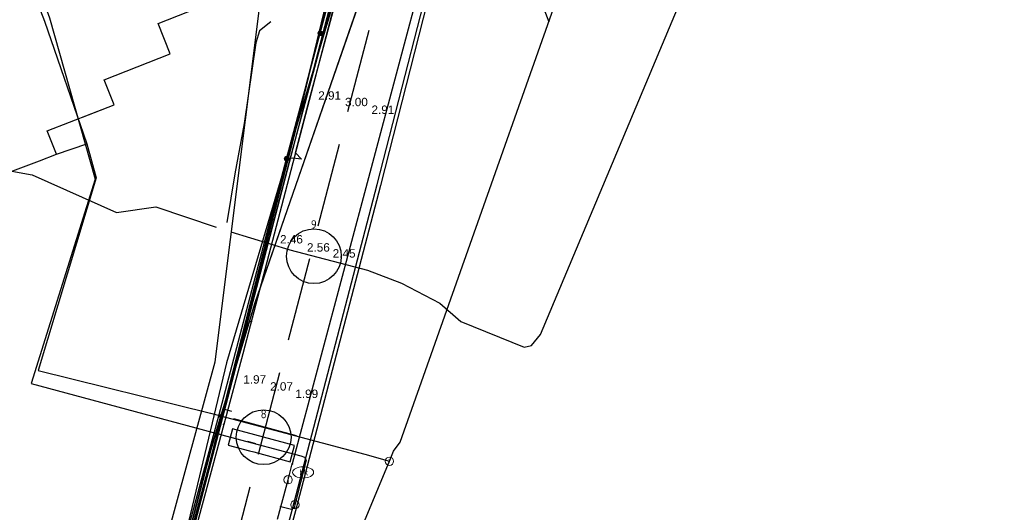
# Model space of a CAD drawing. Extents: x 102676 to 106538, y 417474 to 420545.
# Tile 109 of 112: x 105586 to 105703, y 419522 to 419581. Entities that reach past the tile are written whole.
import ezdxf
from ezdxf.enums import TextEntityAlignment as Align
from ezdxf.lldxf.tags import DXFTag

# ---------------------------------------------------------------- set-up
doc = ezdxf.new("R2010")
doc.units = 0
doc.linetypes.add('DGN Style 3', pattern=[14.040647, 10.029034, -4.011614])
doc.layers.get('0').update_dxf_attribs({"lineweight": 25})
for name, color, linetype, lineweight in [('00-Aslijn', 5, 'DGN Style 3', 25), ('B-WE-KL-DATA_EUROFIBER NEDERLAND BV-G', 90, 'KL-DATA-N', 25), ('B-WE-KL-DATA_HULPSTUK_KPN BV-S @ 0.5', 90, 'Continuous', 25), ('B-WE-KL-DATA_KABELBED_KPN BV-G', 90, 'Continuous', 25), ('B-WE-KL-DATA_KABELBED_ZIGGO BV-G', 90, 'Continuous', 25), ('B-WE-KL-ET_LS_400 V_STEDIN NETBEHEER BV-G', 190, 'KL-LS-N', 25), ('B-WE-KL-ET_LS_HULPSTUK_STEDIN NETBEHEER BV-S @ 0.5', 190, 'Continuous', 25), ('B-WE-KL-ET_MS_13 KV_STEDIN NETBEHEER BV-G', 130, 'KL-MS-N', 25), ('B-WE-KL-GAS_LD_HULPSTUK_STEDIN NETBEHEER BV-S @ 0.5', 50, 'Continuous', 25), ('B-WE-KL-GAS_LD_MANTELBUIS_STAAL_STEDIN NETBEHEER BV-G', 50, 'Continuous', 25), ('B-WE-KL-GAS_LD_MANTELBUIS_STEDIN NETBEHEER BV-G', 50, 'Continuous', 25), ('B-WE-KL-GAS_LD_POLYETHYLEEN PE_32_0.1 BAR_STEDIN NETBEHEER BV-G', 50, 'KL-GAS-LD-N', 25), ('B-WE-KL-GAS_LD_POLYVINYLCHLORIDE PVC_110_0.1 BAR_STEDIN NETBEHEER BV-G', 50, 'KL-GAS-LD-N', 25), ('B-WE-KL-GAS_LD_POLYVINYLCHLORIDE PVC_200_0.1 BAR_STEDIN NETBEHEER BV-G', 50, 'KL-GAS-LD-N', 25), ('B-WE-KL-GAS_LD_POLYVINYLCHLORIDE PVC_32_0.1 BAR_STEDIN NETBEHEER BV-G', 50, 'KL-GAS-LD-N', 25), ('B-WE-KL-GAS_LD_STAAL_219_0.1 BAR_STEDIN NETBEHEER BV-G', 50, 'KL-GAS-LD-N', 25), ('B-WE-KL-OVERIG_MANTELBUIS_STAAL_324_EVIDES INFRA-G', 8, 'Continuous', 25), ('B-WE-KL-WATER_ASBESTCEMENT_176_EVIDES INFRA-G', 170, 'KL-WATER-N', 25), ('B-WE-KL-WATER_EVIDES INFRA-S @ 0.5', 170, 'Continuous', 25), ('B-WE-KL-WATER_HULPSTUK_EVIDES INFRA-S @ 0.5', 170, 'Continuous', 25), ('B-WE-KL-WATER_POLYVINYLCHLORIDE PVC_200_EVIDES INFRA-G', 170, 'KL-WATER-N', 25), ('B-WE-KL-WATER_POLYVINYLCHLORIDE PVC_EVIDES INFRA-G', 170, 'KL-WATER-N', 25), ('B-WE-OG-INFO_EUROFIBER NEDERLAND BV-G', 7, 'Continuous', 25), ('B-WE-RI-DRUK_HIGH DENSITY POLYETHYLENE HDPE_50_STADSBEHEER GEMEENTE DORDRECHT-G', 210, 'RI-PERS', 25), ('B-WE-RI-DRUK_HIGH DENSITY POLYETHYLENE HDPE_63_STADSBEHEER GEMEENTE DORDRECHT-G', 210, 'RI-PERS', 25), ('DTM-Hoogtecijfer', 7, 'Continuous', 25), ('V-WE-KL-DATA_OVERIG_TENNET TSO-G', 90, 'KL-DATA-V', 25)]:
    doc.layers.add(name, color=color, linetype=linetype, lineweight=lineweight)
doc.styles.add('NLCS-ISO', font='NLCS-ISO.ttf')
doc.styles.get("Standard").update_dxf_attribs({"font": 'arial.ttf'})
tags = doc.linetypes.add('KL-DATA-N', pattern='A,4,-1,[101,NLCS.shx,S=0.5,R=0,X=0,Y=0],-1,4,-1,["D",Standard,S=1,R=0,X=-0.25,Y=-0.5],-1.5', length=12.5).pattern_tags.tags
tags[18] = DXFTag(74, 10)
tags = doc.linetypes.add('KL-DATA-V', pattern='A,2,[24,NLCS.shx,S=0.5,R=0,X=0,Y=0],2,-1,[101,NLCS.shx,S=0.5,R=0,X=0,Y=0],-1,2,[24,NLCS.shx,S=0.5,R=0,X=0,Y=0],2,-1,["D",Standard,S=1,R=0,X=-0.25,Y=-0.5],-1.5', length=12.5).pattern_tags.tags
tags[34] = DXFTag(74, 10)
tags = doc.linetypes.add('KL-GAS-LD-N', pattern='A,4,-1,[69,NLCS.shx,S=0.5,R=0,X=0,Y=0],-1,4,-1,["L",Standard,S=1,R=0,X=0.25,Y=-0.5],-2', length=13).pattern_tags.tags
tags[18] = DXFTag(74, 10)
tags = doc.linetypes.add('KL-LS-N', pattern='A,4,-1,[103,NLCS.shx,S=0.75,R=0,X=0,Y=0],-1,4,-1,["L",Standard,S=1,R=0,X=0,Y=-0.5],-2', length=13).pattern_tags.tags
tags[18] = DXFTag(74, 10)
tags = doc.linetypes.add('KL-MS-N', pattern='A,4,-1,[103,NLCS.shx,S=0.75,R=0,X=0,Y=0],-1,4,-1,["M",Standard,S=1,R=0,X=0,Y=-0.5],-2', length=13).pattern_tags.tags
tags[18] = DXFTag(74, 10)
doc.linetypes.add('KL-WATER-N', pattern='A,7,-0.5,[168,NLCS.shx,S=0.75,R=0,X=0.75,Y=0],-2', length=9.5)
tags = doc.linetypes.add('RI-PERS', pattern='A,7,-2,["P",Standard,S=1.8,R=0,X=-0.5,Y=-0.9],-2,7,-2,[102,NLCS.shx,S=1,R=180,X=0,Y=0],-2', length=22).pattern_tags.tags
tags[6] = DXFTag(74, 10)

# ---------------------------------------------------------------- blocks, each defined once
blk = doc.blocks.new('SKL-WTB_HULP_OVERIG-SO')
at = {"color": 0, "linetype": 'ByBlock', "lineweight": 18}
for points in [[(-0.14, 0.14), (0.14, -0.14)], [(0.14, 0.14), (-0.14, -0.14)]]:
    blk.add_lwpolyline(points, dxfattribs=at)
at = {"color": 0, "linetype": 'ByBlock', "lineweight": 18, "style": 'NLCS-ISO', "flags": 1}
for tag, p in [('TYPE', (1.5, 0)), ('OMSCHRIJVING', (1.5, -3)), ('LABEL', (1.5, -1.5))]:
    blk.add_attdef(tag, p, '', height=1, dxfattribs=at)
blk = doc.blocks.new('SKL-WTB_HULP_T STUK-SO')
at = {"color": 0, "linetype": 'ByBlock', "lineweight": 18}
blk.add_circle((0, 0), 1, dxfattribs=at)
at = {"color": 0, "linetype": 'ByBlock', "lineweight": -2, "style": 'NLCS-ISO'}
blk.add_text('T', height=1, dxfattribs=at).set_placement((0, 0), align=Align.MIDDLE_CENTER)
at = {"color": 0, "linetype": 'ByBlock', "lineweight": 18, "style": 'NLCS-ISO', "flags": 1}
for tag, p in [('TYPE', (1.5, 0)), ('OMSCHRIJVING', (1.5, -3)), ('LABEL', (1.5, -1.5))]:
    blk.add_attdef(tag, p, '', height=1, dxfattribs=at)
blk = doc.blocks.new('SKL-WTB_HULP_MOF-SO')
at = {"linetype": 'ByBlock', "lineweight": 18}
h = blk.add_hatch(color=0, dxfattribs=at)
h.dxf.hatch_style = 1
h.paths.add_polyline_path([(-0.5625, 0, 1), (0.5625, 0, 1)])
at = {"color": 0, "linetype": 'ByBlock', "lineweight": 18}
blk.add_circle((0, 0), 0.5625, dxfattribs=at)
at = {"color": 0, "linetype": 'ByBlock', "lineweight": 18, "style": 'NLCS-ISO', "flags": 1}
for tag, p in [('TYPE', (1.5, 0)), ('OMSCHRIJVING', (1.5, -3)), ('LABEL', (1.5, -1.5))]:
    blk.add_attdef(tag, p, '', height=1, dxfattribs=at)
blk = doc.blocks.new('SKL-WTB_HULP_AFSLUITER-SO')
at = {"color": 0, "linetype": 'ByBlock', "lineweight": 18}
blk.add_lwpolyline([(0, 0.8), (0, -0.8)], dxfattribs=at)
blk.add_circle((0, 0), 1, dxfattribs=at)
at = {"color": 0, "linetype": 'ByBlock', "lineweight": 18, "style": 'NLCS-ISO', "flags": 1}
for tag, p in [('TYPE', (1.5, 0)), ('OMSCHRIJVING', (1.5, -3)), ('LABEL', (1.5, -1.5))]:
    blk.add_attdef(tag, p, '', height=1, dxfattribs=at)
blk = doc.blocks.new('SKL-WATER_BRANDKRAAN_BRANDPUT-SO')
at = {"color": 0, "linetype": 'ByBlock', "lineweight": 18}
blk.add_ellipse((0, 0), major_axis=(2.5, 0), ratio=0.54, dxfattribs=at)
at = {"color": 0, "linetype": 'ByBlock', "lineweight": 18, "style": 'NLCS-ISO'}
blk.add_text('bk', height=1.5, dxfattribs=at).set_placement((0.16, 0), align=Align.MIDDLE_CENTER)

msp = doc.modelspace()

# ---------------------------------------------------------------- linework, layer by layer
for centre in [(105621.1227, 419552.4309), (105615.134, 419530.8925)]:
    msp.add_circle(centre, 3.2607)
at = {"layer": '00-Aslijn'}
msp.add_lwpolyline([(105634.7704, 419606.4742), (105594.1453, 419450.9051), (105588.1292, 419428.1103), (105562.8108, 419332.1802), (105544.9226, 419263.662), (105518.8189, 419163.6754), (105489.8728, 419052.8017), (105450.554, 418902.7044), (105348.6917, 418513.8507), (105321.3012, 418409.289), (105298.4578, 418322.3755)], dxfattribs=at)
at = {"layer": 'B-WE-KL-DATA_EUROFIBER NEDERLAND BV-G', "flags": 128}
for points in [[(105634.373, 419657.974), (105631.983, 419622.823), (105630.396, 419600.582), (105629.152, 419592.705), (105626.951, 419583.992), (105614.075, 419546.853), (105608.839, 419529.386), (105603.513, 419509.01), (105594.823, 419471.204), (105594.629, 419470.888), (105594.336, 419470.966), (105594.184, 419471.341), (105595.832, 419477.707)], [(105634.326, 419657.955), (105632, 419622.8), (105630.4, 419600.6), (105629.2, 419592.7), (105627, 419584), (105614.1, 419546.9), (105608.8, 419529.4), (105603.5, 419509), (105594.8, 419471.2), (105594.6, 419470.9), (105594.3, 419471), (105594.2, 419471.3), (105595.8, 419477.7)], [(105634.373, 419657.974), (105631.983, 419622.823), (105630.396, 419600.582), (105629.152, 419592.705), (105626.951, 419583.992), (105614.075, 419546.853), (105608.839, 419529.386), (105603.513, 419509.01), (105594.823, 419471.204)], [(105595.8, 419477.7), (105619.1, 419567.9), (105624.8, 419591.6), (105627.8, 419609.7), (105629.8, 419621.5), (105632.821, 419657.362)], [(105595.832, 419477.707), (105619.051, 419567.878), (105624.761, 419591.609), (105627.811, 419609.705), (105629.8, 419621.5), (105632.821, 419657.362)]]:
    msp.add_lwpolyline(points, dxfattribs=at)
at = {"layer": 'B-WE-KL-DATA_KABELBED_KPN BV-G', "flags": 128}
for points in [[(105601.604, 419500), (105618.275, 419565.201), (105622.985, 419583.621), (105624.76, 419591.611), (105626.445, 419601.607), (105628.309, 419612.658), (105629.537, 419619.942), (105629.786, 419621.49), (105631.194, 419638.31)], [(105627.664, 419601.617), (105627.657, 419601.534), (105627.599, 419600.814), (105627.44, 419598.853), (105625.417, 419589.302), (105624.731, 419586.987), (105618.275, 419565.201), (105610.728, 419539.732), (105599.07, 419491.129), (105590.849, 419461.916), (105586.584, 419444.184)], [(105624.078, 419584.492), (105612.644, 419540.8), (105610.38, 419532.407)], [(105610.38, 419532.407), (105604.547, 419510.781), (105601.751, 419500), (105586.786, 419442.283)]]:
    msp.add_lwpolyline(points, dxfattribs=at)
at = {"layer": 'B-WE-KL-DATA_KABELBED_ZIGGO BV-G', "flags": 128}
msp.add_lwpolyline([(105268.698, 418290.605), (105609.353, 419539.885), (105621.392, 419635.736), (105611.213, 419648.839)], dxfattribs=at)
at = {"layer": 'B-WE-KL-ET_LS_400 V_STEDIN NETBEHEER BV-G', "flags": 128}
for points in [[(105704.625, 419635.086), (105693.317, 419630.004), (105660.261, 419616.093), (105659.75, 419615.99), (105658.299, 419615.88), (105657.21, 419615.782), (105653.454, 419614.383), (105648.579, 419612.801), (105640.748, 419610.179), (105639.597, 419609.521), (105638.792, 419608.768), (105638.234, 419607.995), (105638.036, 419606.723), (105637.958, 419605.982), (105638.02, 419603.964), (105638.313, 419603.56), (105638.403, 419603.043), (105638.411, 419602.572), (105638.254, 419601.488), (105637.184, 419592.549), (105635.664, 419586.715), (105629.059, 419560.856), (105618.916, 419522.129), (105609.85, 419488.684), (105604.337, 419468.134), (105604.215, 419465.241), (105605.534, 419461.252), (105603.586, 419456.095), (105603.884, 419455.704), (105611.118, 419448.57), (105616.431, 419443.079), (105624.412, 419435.308), (105625.067, 419434.553), (105625.827, 419433.478), (105626.457, 419432.338), (105627, 419431.005), (105627.471, 419429.103), (105627.606, 419427.804), (105629.936, 419410.202)], [(105619.641, 419563.97), (105618.948, 419564.742), (105620.557, 419570.965), (105624.374, 419585.181), (105626.528, 419593.458), (105627.368, 419593.414)], [(105621.881, 419578.977), (105624.292, 419587.964)], [(105623.632, 419583.927), (105618.174, 419563.659), (105610.175, 419533.353), (105601.68, 419502.015), (105598.599, 419490.231), (105589.63, 419459.09), (105584.029, 419437.672), (105580.705, 419425.362), (105566.403, 419370.665), (105559.843, 419346.486), (105553.47, 419323.51), (105553.635, 419322.457), (105552.28, 419317.265), (105551.628, 419316.392), (105541.822, 419278.072), (105535.489, 419253.889), (105529.29, 419229.655), (105522.843, 419205.495), (105515.507, 419176.384), (105509.578, 419153.423), (105546.477, 419144.63)], [(105617.872, 419564.038), (105621.881, 419578.977)], [(105449.324, 418923.329), (105458.979, 418960.935), (105464.148, 418980.769), (105471.479, 419009.344), (105481.294, 419047.067), (105490.043, 419080.673), (105490.554, 419082.59), (105496.521, 419105.555), (105507.628, 419147.473), (105515.119, 419176.483), (105522.456, 419205.595), (105528.902, 419229.755), (105535.101, 419253.989), (105541.434, 419278.172), (105552.973, 419323.216), (105553.742, 419325.969), (105559.457, 419346.592), (105566.017, 419370.769), (105573.59, 419399.774), (105579.013, 419420.839), (105580.317, 419425.457), (105582.921, 419435.088), (105588.223, 419455.291), (105598.213, 419490.333), (105601.294, 419502.116), (105609.798, 419533.454), (105617.872, 419564.038)], [(105619.641, 419563.97), (105618.617, 419564.102), (105617.872, 419564.038)], [(105611.333, 419533.956), (105610.508, 419534.18), (105609.755, 419533.289)]]:
    msp.add_lwpolyline(points, dxfattribs=at)
at = {"layer": 'B-WE-KL-ET_MS_13 KV_STEDIN NETBEHEER BV-G', "flags": 128}
msp.add_lwpolyline([(105593.68, 419423.45), (105601.671, 419453.346), (105602.722, 419454.939), (105603.173, 419456.089), (105605.11, 419461.26), (105603.813, 419465.185), (105603.939, 419468.194), (105609.464, 419488.788), (105618.527, 419522.232), (105628.673, 419560.958), (105636.796, 419592.649), (105638.006, 419602.793), (105638.77, 419605.269), (105638.894, 419607.21), (105639.101, 419613.544), (105639.854, 419620.779), (105641.976, 419629.402), (105643.429, 419644.506), (105644.708, 419662.051)], dxfattribs=at)
at = {"layer": 'B-WE-KL-GAS_LD_MANTELBUIS_STAAL_STEDIN NETBEHEER BV-G', "flags": 128}
msp.add_lwpolyline([(105611.54, 419533.109), (105619.008, 419531.1)], dxfattribs=at)
at = {"layer": 'B-WE-KL-GAS_LD_MANTELBUIS_STEDIN NETBEHEER BV-G', "flags": 128}
msp.add_lwpolyline([(105593.555, 419568.977), (105596.42, 419570.096)], dxfattribs=at)
at = {"layer": 'B-WE-KL-GAS_LD_POLYETHYLEEN PE_32_0.1 BAR_STEDIN NETBEHEER BV-G', "flags": 128}
msp.add_lwpolyline([(105590.445, 419564.565), (105589.361, 419567.338), (105597.307, 419570.443), (105596.135, 419573.442), (105604.003, 419576.517), (105602.573, 419580.146), (105614.5, 419584.847), (105614.443, 419584.986)], dxfattribs=at)
at = {"layer": 'B-WE-KL-GAS_LD_POLYVINYLCHLORIDE PVC_110_0.1 BAR_STEDIN NETBEHEER BV-G', "flags": 128}
for points in [[(105630.595, 419529.225), (105631.396, 419530.308), (105657.59, 419604.27), (105660.176, 419605.421), (105683.892, 419615.355)], [(105590.445, 419564.565), (105594.053, 419565.819)], [(105306.904, 419449.853), (105373.521, 419476.937), (105427.058, 419499.994), (105448.331, 419509.235), (105465.92, 419514.755), (105532.284, 419542.534), (105576.636, 419559.285), (105582.999, 419561.761), (105588.447, 419563.788), (105590.445, 419564.565)]]:
    msp.add_lwpolyline(points, dxfattribs=at)
at = {"layer": 'B-WE-KL-GAS_LD_POLYVINYLCHLORIDE PVC_200_0.1 BAR_STEDIN NETBEHEER BV-G', "flags": 128}
for points in [[(105627.179, 419528.896), (105630.119, 419528.028)], [(105630.119, 419528.028), (105630.595, 419529.225)], [(105524.859, 419159.092), (105531.603, 419185.414), (105542.372, 419226.154), (105557.713, 419282.182), (105573.566, 419345.516), (105588.676, 419400.862), (105600.534, 419445.218), (105606.198, 419468.538), (105616.531, 419495.427), (105618.477, 419500.166), (105630.119, 419528.028)]]:
    msp.add_lwpolyline(points, dxfattribs=at)
at = {"layer": 'B-WE-KL-GAS_LD_POLYVINYLCHLORIDE PVC_32_0.1 BAR_STEDIN NETBEHEER BV-G', "flags": 128}
msp.add_lwpolyline([(105643.232, 419601.402), (105641.298, 419600.659), (105649.106, 419580.315)], dxfattribs=at)
at = {"layer": 'B-WE-KL-GAS_LD_STAAL_219_0.1 BAR_STEDIN NETBEHEER BV-G', "flags": 128}
for points in [[(105580.459, 419602.725), (105582.905, 419596.13), (105589.029, 419580.401), (105594.053, 419565.819)], [(105594.053, 419565.819), (105595.2, 419561.762), (105588.27, 419538.841), (105608.787, 419533.743), (105627.179, 419528.896)]]:
    msp.add_lwpolyline(points, dxfattribs=at)
at = {"layer": 'B-WE-KL-OVERIG_MANTELBUIS_STAAL_324_EVIDES INFRA-G', "flags": 128}
msp.add_lwpolyline([(105613.949, 419529.14), (105618.311, 419527.969), (105618.829, 419529.901), (105611.439, 419531.884), (105610.921, 419529.952), (105613.467, 419529.269), (105613.949, 419529.14)], dxfattribs=at)
at = {"layer": 'B-WE-KL-WATER_ASBESTCEMENT_176_EVIDES INFRA-G', "flags": 128}
for points in [[(105638.491, 419605.624), (105634.228, 419586.487), (105618.548, 419527.726)], [(105616.796, 419521.124), (105617.186, 419522.627)]]:
    msp.add_lwpolyline(points, dxfattribs=at)
at = {"layer": 'B-WE-KL-WATER_POLYVINYLCHLORIDE PVC_200_EVIDES INFRA-G', "flags": 128}
for points in [[(105585.687, 419591.553), (105589.604, 419580.805), (105595.051, 419561.602), (105587.451, 419537.306), (105611.18, 419530.918), (105619.577, 419528.665), (105620.017, 419528.538), (105620.204, 419528.164), (105618.864, 419522.863)], [(105618.042, 419525.832), (105618.548, 419527.726)], [(105617.186, 419522.627), (105618.042, 419525.832)], [(105618.864, 419522.863), (105618.778, 419522.521), (105618.445, 419522.298), (105617.186, 419522.627)]]:
    msp.add_lwpolyline(points, dxfattribs=at)
at = {"layer": 'B-WE-KL-WATER_POLYVINYLCHLORIDE PVC_EVIDES INFRA-G', "flags": 128}
msp.add_lwpolyline([(105614.208, 419530.106), (105613.242, 419530.365)], dxfattribs=at)
at = {"layer": 'B-WE-OG-INFO_EUROFIBER NEDERLAND BV-G', "flags": 128}
msp.add_lwpolyline([(105634.326, 419657.955), (105632, 419622.8), (105630.4, 419600.6), (105629.2, 419592.7), (105627, 419584), (105614.1, 419546.9), (105608.8, 419529.4), (105603.5, 419509), (105594.8, 419471.2)], dxfattribs=at)
at = {"layer": 'B-WE-RI-DRUK_HIGH DENSITY POLYETHYLENE HDPE_50_STADSBEHEER GEMEENTE DORDRECHT-G', "flags": 128}
msp.add_lwpolyline([(105616, 419580.336), (105614.652, 419579.256), (105614.215, 419577.837), (105612.798, 419568.234), (105611.707, 419562.232), (105610.761, 419556.43)], dxfattribs=at)
at = {"layer": 'B-WE-RI-DRUK_HIGH DENSITY POLYETHYLENE HDPE_63_STADSBEHEER GEMEENTE DORDRECHT-G', "flags": 128}
for points in [[(105611.228, 419555.319), (105618.25, 419553.175), (105627.52, 419550.774), (105631.555, 419549.246), (105636.135, 419546.845), (105638.644, 419544.663), (105646.169, 419541.607), (105647.041, 419541.826), (105648.131, 419543.135), (105665.798, 419585.149), (105666.575, 419586.703)], [(105574.333, 419560.244), (105581.129, 419562.779), (105582.656, 419562.998), (105587.563, 419562.125), (105597.596, 419557.65), (105602.286, 419558.305), (105609.478, 419555.907)]]:
    msp.add_lwpolyline(points, dxfattribs=at)
at = {"layer": 'V-WE-KL-DATA_OVERIG_TENNET TSO-G', "flags": 128}
msp.add_lwpolyline([(105632.116, 419657.084), (105630.774, 419624.452), (105629.627, 419613.394), (105626.059, 419593.805), (105619.507, 419568.753), (105587.865, 419447.813), (105585.483, 419447.45), (105584.482, 419443.566), (105586.139, 419441.322), (105569.062, 419376.312), (105567.773, 419375.085)], dxfattribs=at)

# ---------------------------------------------------------------- block references
at = {"layer": 'B-WE-KL-DATA_HULPSTUK_KPN BV-S @ 0.5', "xscale": 0.5, "yscale": 0.5, "zscale": 0.5}
for p in [(105613.65, 419544.643), (105610.38, 419532.407), (105610.38, 419532.407)]:
    msp.add_blockref('SKL-WTB_HULP_OVERIG-SO', p, dxfattribs=at)
at = {"layer": 'B-WE-KL-ET_LS_HULPSTUK_STEDIN NETBEHEER BV-S @ 0.5', "xscale": 0.5, "yscale": 0.5, "zscale": 0.5}
for p in [(105621.881, 419578.977), (105617.872, 419564.038)]:
    msp.add_blockref('SKL-WTB_HULP_MOF-SO', p, dxfattribs=at)
at = {"layer": 'B-WE-KL-GAS_LD_HULPSTUK_STEDIN NETBEHEER BV-S @ 0.5', "xscale": 0.5, "yscale": 0.5, "zscale": 0.5}
for name, p in [('SKL-WTB_HULP_OVERIG-SO', (105594.053, 419565.819)), ('SKL-WTB_HULP_T STUK-SO', (105630.119, 419528.028))]:
    msp.add_blockref(name, p, dxfattribs=at)
at = {"layer": 'B-WE-KL-WATER_EVIDES INFRA-S @ 0.5', "xscale": 0.5, "yscale": 0.5, "zscale": 0.5}
msp.add_blockref('SKL-WATER_BRANDKRAAN_BRANDPUT-SO', (105619.836, 419526.709), dxfattribs=at)
at = {"layer": 'B-WE-KL-WATER_HULPSTUK_EVIDES INFRA-S @ 0.5', "xscale": 0.5, "yscale": 0.5, "zscale": 0.5}
for name, p in [('SKL-WTB_HULP_OVERIG-SO', (105618.548, 419527.726)), ('SKL-WTB_HULP_AFSLUITER-SO', (105618.042, 419525.832)), ('SKL-WTB_HULP_OVERIG-SO', (105617.186, 419522.627)), ('SKL-WTB_HULP_AFSLUITER-SO', (105618.864, 419522.863))]:
    msp.add_blockref(name, p, dxfattribs=at)

# ---------------------------------------------------------------- texts
at = {"style": 'NLCS-ISO'}
for tag, p in [('9', (105621.11, 419555.4198, 1.7083)), ('8', (105615.134, 419532.8414, 1.7083))]:
    msp.add_attdef(tag, text='Ref', height=1, dxfattribs=at).set_placement(p, align=Align.BOTTOM_CENTER)
at = {"layer": 'DTM-Hoogtecijfer', "linetype": 'Continuous', "lineweight": 0}
for s, p in [('2.91', (105621.6389, 419571.061)), ('2.91', (105621.6389, 419571.061)), ('2.91', (105621.6389, 419571.061)), ('3.00', (105624.8299, 419570.289)), ('3.00', (105624.8299, 419570.289)), ('3.00', (105624.8299, 419570.289)), ('3.00', (105624.8299, 419570.289)), ('2.91', (105627.9829, 419569.368)), ('2.91', (105627.9829, 419569.368)), ('2.91', (105627.9829, 419569.368)), ('2.46', (105617.0879, 419553.953)), ('2.46', (105617.0879, 419553.953)), ('2.46', (105617.0879, 419553.953)), ('2.56', (105620.2979, 419552.982)), ('2.56', (105620.2979, 419552.982)), ('2.56', (105620.2979, 419552.982)), ('2.56', (105620.2979, 419552.982)), ('2.45', (105623.3619, 419552.272)), ('2.45', (105623.3619, 419552.272)), ('2.45', (105623.3619, 419552.272)), ('1.97', (105612.7079, 419537.272)), ('1.97', (105612.7079, 419537.272)), ('1.97', (105612.7079, 419537.272)), ('2.07', (105615.9069, 419536.436)), ('2.07', (105615.9069, 419536.436)), ('2.07', (105615.9069, 419536.436)), ('2.07', (105615.9069, 419536.436)), ('1.99', (105618.9069, 419535.563)), ('1.99', (105618.9069, 419535.563)), ('1.99', (105618.9069, 419535.563))]:
    msp.add_text(s, height=1, dxfattribs=at).set_placement(p)

doc.saveas('drawing.dxf')
